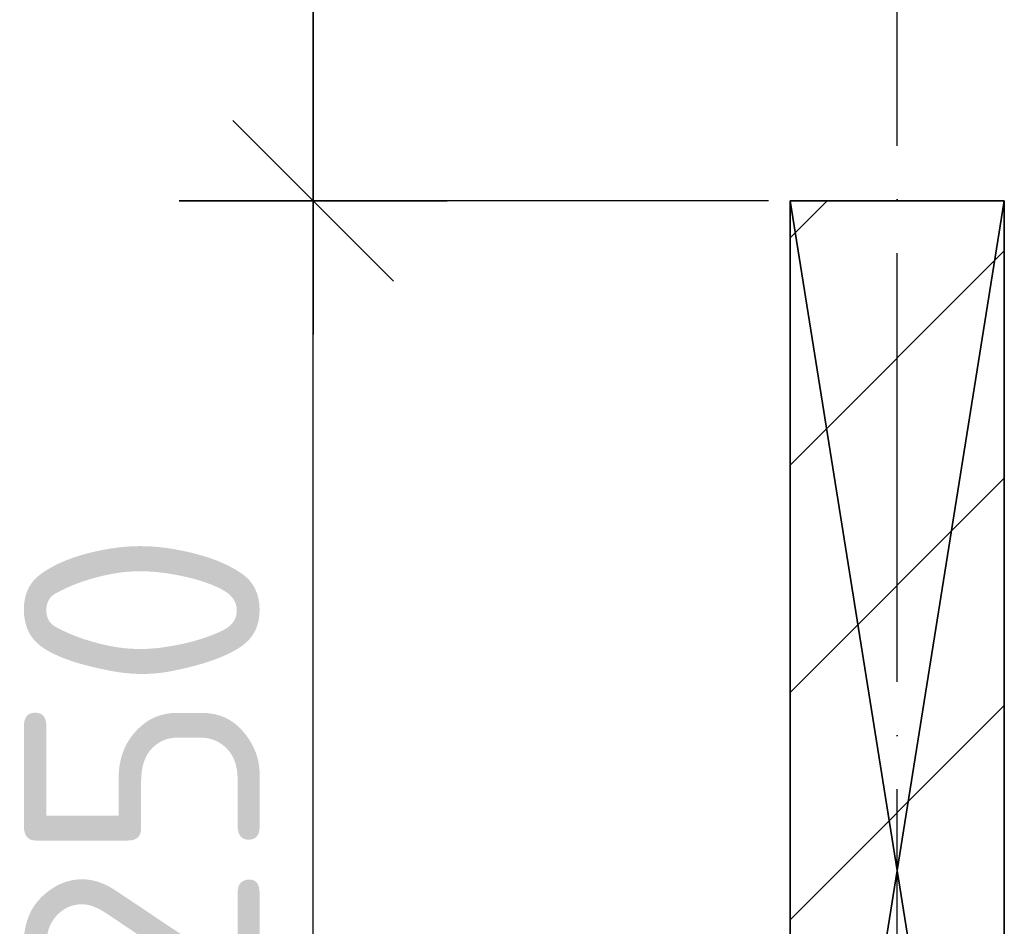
# Model space of a CAD drawing. Header units: millimetres. Extents: x 40580 to 559114, y -343730 to 81020.
# Tile 18 of 256: x 188882 to 189801, y -80231 to -79385. Entities that reach past the tile are written whole.
import ezdxf

# ---------------------------------------------------------------- set-up
doc = ezdxf.new("R2010")
doc.units = ezdxf.units.MM
doc.linetypes.add('______11', pattern=[500, 400, -50, 0, -50])
doc.linetypes.add('______5', pattern=[1100, 800, -100, 100, -100])
for name, color, linetype in [('____________', 7, 'Continuous'), ('___________________', 253, '______5'), ('______________________', 7, 'Continuous')]:
    doc.layers.add(name, color=color, linetype=linetype)
doc.styles.add('ISOCPEUR', font='isocpeur.ttf')

# ---------------------------------------------------------------- blocks, each defined once
blk = doc.blocks.new('ALL_ML_STRICH')
at = {"color": 0, "linetype": 'ByBlock', "lineweight": -2}
for p, q in [((0, -0.5), (0, 0.5)), ((-0.3, -0.3), (0.3, 0.3)), ((-1, 0), (0.5, 0))]:
    blk.add_line(p, q, dxfattribs=at)

msp = doc.modelspace()

# ---------------------------------------------------------------- linework, layer by layer
at = {"layer": '____________', "color": 253, "linetype": '______5'}
for p, q in [((189600.51, -79588.82), (189635.23, -79554.09)), ((189600.51, -80013.08), (189800.51, -79813.08))]:
    msp.add_line(p, q, dxfattribs=at)
at = {"layer": '____________', "color": 253, "linetype": '______11'}
for p, q in [((189600.51, -79800.95), (189800.51, -79600.95)), ((189600.51, -80225.21), (189800.51, -80025.21))]:
    msp.add_line(p, q, dxfattribs=at)
at = {"layer": '___________________', "color": 253, "linetype": '______11'}
msp.add_line((189700.51, -85004.09), (189700.51, -64804.09), dxfattribs=at)
msp.add_line((189700.51, -85004.09), (189700.51, -64804.09), dxfattribs=at)
at = {"layer": '______________________', "color": 7, "linetype": 'Continuous'}
for p, q in [((189155.54, -79554.09), (189155.54, -77004.09)), ((189155.54, -80804.09), (189155.54, -79554.09))]:
    msp.add_line(p, q, dxfattribs=at)
at = {"layer": '______________________', "color": 253, "linetype": 'Continuous'}
msp.add_line((189580.51, -79554.09), (189155.54, -79554.09), dxfattribs=at)
msp.add_line((189580.51, -79554.09), (189155.54, -79554.09), dxfattribs=at)

# ---------------------------------------------------------------- block references
at = {"layer": '______________________', "color": 7, "linetype": 'Continuous', "xscale": 250, "yscale": 250, "zscale": 250}
for rotation in [270, 90]:
    msp.add_blockref('ALL_ML_STRICH', (189155.54, -79554.09), dxfattribs=dict(at, rotation=rotation))

# ---------------------------------------------------------------- texts
at = {"layer": '______________________', "color": 7, "style": 'ISOCPEUR'}
msp.add_text('1250', height=220, rotation=90, dxfattribs=at).set_placement((189105.54, -80432.09))

# ---------------------------------------------------------------- meshes
at = {"layer": '____________', "color": 7, "linetype": 'Continuous'}
mesh = msp.add_polyface(dxfattribs=at)
corners = [(189600.51, -79554.09, -3800), (189600.51, -80804.09, -3800), (189600.51, -80804.09, -350), (189600.51, -79554.09, -350)]
mesh.append_faces([[corners[k] for k in face] for face in [(1, 2, 0)]], dxfattribs={"vtx1": -1, "color": 7})
mesh.append_faces([[corners[k] for k in face] for face in [(2, 3, 0)]], dxfattribs={"vtx2": -1, "color": 7})
mesh = msp.add_polyface(dxfattribs=at)
corners = [(189800.51, -79554.09, -3800), (189600.51, -79554.09, -3800), (189600.51, -79554.09, -350), (189800.51, -79554.09, -350)]
mesh.append_faces([[corners[k] for k in face] for face in [(1, 2, 0)]], dxfattribs={"vtx1": -1, "color": 7})
mesh.append_faces([[corners[k] for k in face] for face in [(2, 3, 0)]], dxfattribs={"vtx2": -1, "color": 7})
mesh = msp.add_polyface(dxfattribs=at)
corners = [(189600.51, -80804.09, -350), (189800.51, -80804.09, -350), (189800.51, -79554.09, -350), (189600.51, -79554.09, -350)]
mesh.append_faces([[corners[k] for k in face] for face in [(1, 2, 0)]], dxfattribs={"vtx1": -1, "color": 7})
mesh.append_faces([[corners[k] for k in face] for face in [(2, 3, 0)]], dxfattribs={"vtx2": -1, "color": 7})
mesh = msp.add_polyface(dxfattribs=at)
corners = [(189800.51, -80804.09, -3800), (189600.51, -80804.09, -3800), (189600.51, -79554.09, -3800), (189800.51, -79554.09, -3800)]
mesh.append_faces([[corners[k] for k in face] for face in [(1, 2, 0)]], dxfattribs={"vtx1": -1, "color": 7})
mesh.append_faces([[corners[k] for k in face] for face in [(2, 3, 0)]], dxfattribs={"vtx2": -1, "color": 7})
mesh = msp.add_polyface(dxfattribs=at)
corners = [(189800.51, -80804.09, -3800), (189800.51, -79554.09, -3800), (189800.51, -79554.09, -350), (189800.51, -80804.09, -350)]
mesh.append_faces([[corners[k] for k in face] for face in [(1, 2, 0)]], dxfattribs={"vtx1": -1, "color": 7})
mesh.append_faces([[corners[k] for k in face] for face in [(2, 3, 0)]], dxfattribs={"vtx2": -1, "color": 7})

doc.saveas('drawing.dxf')
